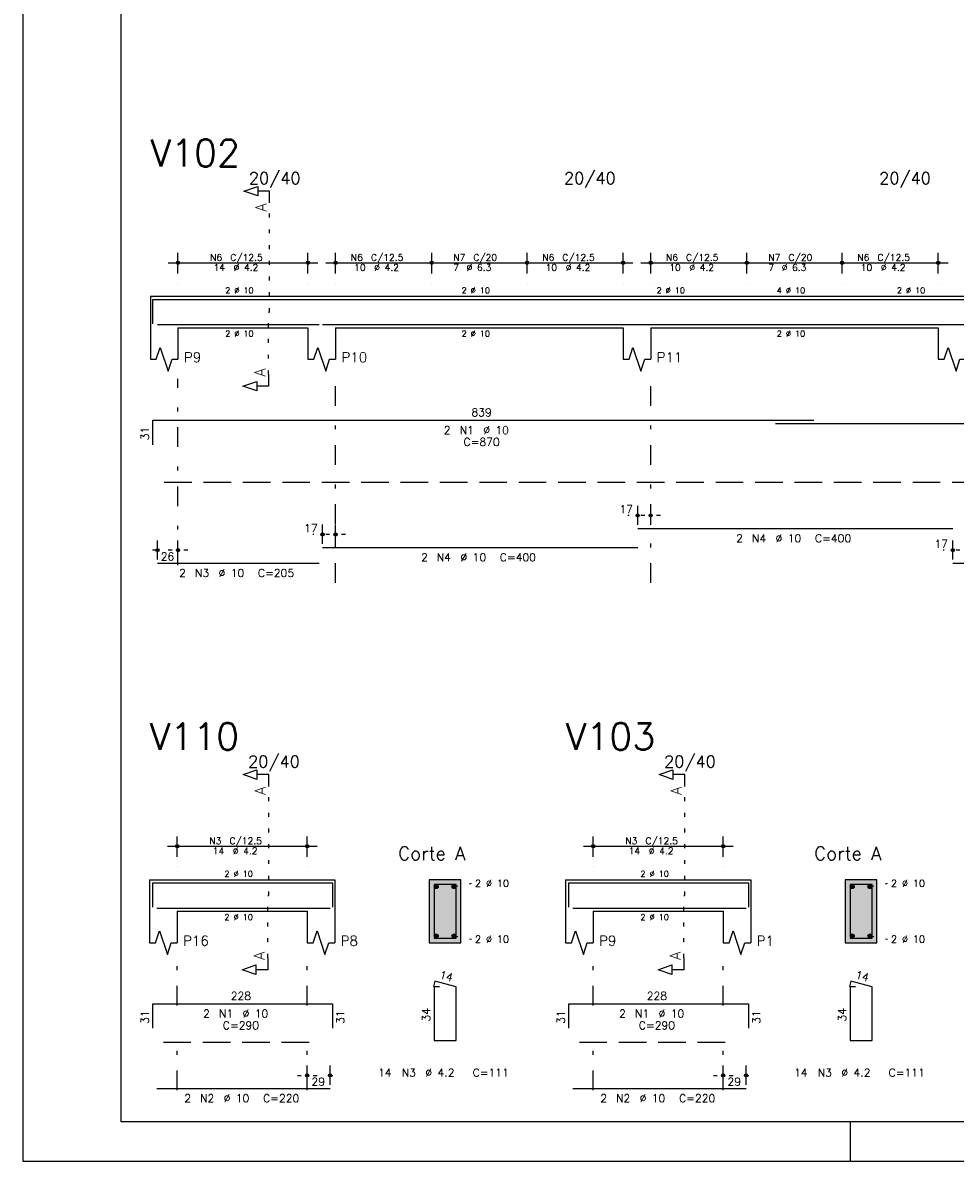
# Model space of a CAD drawing. Extents: x 0 to 84.1, y 0 to 59.4.
# Tile 1 of 7: x 0 to 23.7, y 0 to 28.9. Entities that reach past the tile are written whole.
import ezdxf

# ---------------------------------------------------------------- set-up
doc = ezdxf.new("R2010")
doc.units = 0
for name, pattern in [('ESTILO_TQS_0001', [1, 0.7, -0.3]), ('ESTILO_TQS_0002', [0.4, 0.1, -0.3]), ('ESTILO_TQS_0003', [1.5, 0.5, -0.4, 0.1, -0.5])]:
    doc.linetypes.add(name, pattern=pattern)
for name, color, linetype in [('1', 1, 'CONTINUOUS'), ('10', 10, 'CONTINUOUS'), ('2', 2, 'CONTINUOUS'), ('4', 4, 'CONTINUOUS'), ('6', 6, 'CONTINUOUS'), ('7', 7, 'CONTINUOUS')]:
    doc.layers.add(name, color=color, linetype=linetype)
doc.styles.get("Standard").update_dxf_attribs({"font": 'ROMANS.SHX'})

msp = doc.modelspace()

# ---------------------------------------------------------------- linework, layer by layer
at = {"layer": '1', "linetype": 'ESTILO_TQS_0002'}
for p, q in [((6.265, 21.57093), (6.265, 24.34093)), ((6.24, 19.98593), (6.24, 21.57093)), ((6.24, 21.57093), (6.265, 21.57093)), ((16.19, 16.40093), (15.36, 16.40093)), ((8.19, 15.92093), (7.36, 15.92093)), ((4.19, 15.52093), (3.17, 15.52093)), ((24.19, 15.52093), (23.36, 15.52093)), ((6.245, 6.75), (6.245, 9.52)), ((16.805, 6.75), (16.805, 9.52)), ((10.945, 6.975), (11.39, 7.06)), ((21.505, 6.975), (21.95, 7.06)), ((6.22, 5.165), (6.22, 6.75)), ((6.22, 6.75), (6.245, 6.75)), ((16.78, 5.165), (16.78, 6.75)), ((16.78, 6.75), (16.805, 6.75)), ((10.945, 5.725), (11.39, 5.64)), ((21.505, 5.725), (21.95, 5.64)), ((6.97, 2.18), (8.05, 2.18)), ((17.53, 2.18), (18.61, 2.18))]:
    msp.add_line(p, q, dxfattribs=at)
at = {"layer": '1', "linetype": 'ESTILO_TQS_0001'}
for p, q in [((3.59, 17.24593), (51.59, 17.24593)), ((3.57, 3.025), (7.57, 3.025)), ((14.13, 3.025), (18.13, 3.025))]:
    msp.add_line(p, q, dxfattribs=at)
at = {"layer": '1', "linetype": 'CONTINUOUS'}
for centre in [(10.495, 6.975), (10.945, 6.975), (21.055, 6.975), (21.505, 6.975), (10.495, 5.725), (10.945, 5.725), (21.055, 5.725), (21.505, 5.725)]:
    msp.add_circle(centre, 0.05, dxfattribs=at)
for points in [[(10.545, 6.975), (10.47, 7.018301), (10.448015, 6.992101)], [(10.545, 6.975), (10.448015, 6.992101), (10.448015, 6.957899)], [(10.545, 6.975), (10.448015, 6.957899), (10.47, 6.931699)], [(10.545, 6.975), (10.503682, 7.02424), (10.47, 7.018301)], [(10.545, 6.975), (10.47, 6.931699), (10.503682, 6.92576)], [(10.545, 6.975), (10.533302, 7.007139), (10.503682, 7.02424)], [(10.545, 6.975), (10.503682, 6.92576), (10.533302, 6.942861)], [(10.545, 6.975), (10.533302, 6.942861), (10.545, 6.975)], [(10.995, 6.975), (10.92, 7.018301), (10.898015, 6.992101)], [(10.995, 6.975), (10.898015, 6.992101), (10.898015, 6.957899)], [(10.995, 6.975), (10.898015, 6.957899), (10.92, 6.931699)], [(10.995, 6.975), (10.953682, 7.02424), (10.92, 7.018301)], [(10.995, 6.975), (10.92, 6.931699), (10.953682, 6.92576)], [(10.995, 6.975), (10.983302, 7.007139), (10.953682, 7.02424)], [(10.995, 6.975), (10.953682, 6.92576), (10.983302, 6.942861)], [(10.995, 6.975), (10.983302, 6.942861), (10.995, 6.975)], [(21.105, 6.975), (21.03, 7.018301), (21.008015, 6.992101)], [(21.105, 6.975), (21.008015, 6.992101), (21.008015, 6.957899)], [(21.105, 6.975), (21.008015, 6.957899), (21.03, 6.931699)], [(21.105, 6.975), (21.063682, 7.02424), (21.03, 7.018301)], [(21.105, 6.975), (21.03, 6.931699), (21.063682, 6.92576)], [(21.105, 6.975), (21.093302, 7.007139), (21.063682, 7.02424)], [(21.105, 6.975), (21.063682, 6.92576), (21.093302, 6.942861)], [(21.105, 6.975), (21.093302, 6.942861), (21.105, 6.975)], [(21.555, 6.975), (21.48, 7.018301), (21.458015, 6.992101)], [(21.555, 6.975), (21.458015, 6.992101), (21.458015, 6.957899)], [(21.555, 6.975), (21.458015, 6.957899), (21.48, 6.931699)], [(21.555, 6.975), (21.513682, 7.02424), (21.48, 7.018301)], [(21.555, 6.975), (21.48, 6.931699), (21.513682, 6.92576)], [(21.555, 6.975), (21.543302, 7.007139), (21.513682, 7.02424)], [(21.555, 6.975), (21.513682, 6.92576), (21.543302, 6.942861)], [(21.555, 6.975), (21.543302, 6.942861), (21.555, 6.975)], [(10.545, 5.725), (10.47, 5.768301), (10.448015, 5.742101)], [(10.545, 5.725), (10.448015, 5.742101), (10.448015, 5.707899)], [(10.545, 5.725), (10.448015, 5.707899), (10.47, 5.681699)], [(10.545, 5.725), (10.503682, 5.77424), (10.47, 5.768301)], [(10.545, 5.725), (10.47, 5.681699), (10.503682, 5.67576)], [(10.545, 5.725), (10.533302, 5.757139), (10.503682, 5.77424)], [(10.545, 5.725), (10.503682, 5.67576), (10.533302, 5.692861)], [(10.545, 5.725), (10.533302, 5.692861), (10.545, 5.725)], [(10.995, 5.725), (10.92, 5.768301), (10.898015, 5.742101)], [(10.995, 5.725), (10.898015, 5.742101), (10.898015, 5.707899)], [(10.995, 5.725), (10.898015, 5.707899), (10.92, 5.681699)], [(10.995, 5.725), (10.953682, 5.77424), (10.92, 5.768301)], [(10.995, 5.725), (10.92, 5.681699), (10.953682, 5.67576)], [(10.995, 5.725), (10.983302, 5.757139), (10.953682, 5.77424)], [(10.995, 5.725), (10.953682, 5.67576), (10.983302, 5.692861)], [(10.995, 5.725), (10.983302, 5.692861), (10.995, 5.725)], [(21.105, 5.725), (21.03, 5.768301), (21.008015, 5.742101)], [(21.105, 5.725), (21.008015, 5.742101), (21.008015, 5.707899)], [(21.105, 5.725), (21.008015, 5.707899), (21.03, 5.681699)], [(21.105, 5.725), (21.063682, 5.77424), (21.03, 5.768301)], [(21.105, 5.725), (21.03, 5.681699), (21.063682, 5.67576)], [(21.105, 5.725), (21.093302, 5.757139), (21.063682, 5.77424)], [(21.105, 5.725), (21.063682, 5.67576), (21.093302, 5.692861)], [(21.105, 5.725), (21.093302, 5.692861), (21.105, 5.725)], [(21.555, 5.725), (21.48, 5.768301), (21.458015, 5.742101)], [(21.555, 5.725), (21.458015, 5.742101), (21.458015, 5.707899)], [(21.555, 5.725), (21.458015, 5.707899), (21.48, 5.681699)], [(21.555, 5.725), (21.513682, 5.77424), (21.48, 5.768301)], [(21.555, 5.725), (21.48, 5.681699), (21.513682, 5.67576)], [(21.555, 5.725), (21.543302, 5.757139), (21.513682, 5.77424)], [(21.555, 5.725), (21.513682, 5.67576), (21.543302, 5.692861)], [(21.555, 5.725), (21.543302, 5.692861), (21.555, 5.725)]]:
    msp.add_solid(points, dxfattribs=at)
at = {"layer": '10', "linetype": 'CONTINUOUS'}
for points in [[(11.12, 5.55), (11.12, 7.15), (10.32, 7.15)], [(11.12, 5.55), (10.32, 7.15), (10.32, 5.55)], [(21.68, 5.55), (21.68, 7.15), (20.88, 7.15)], [(21.68, 5.55), (20.88, 7.15), (20.88, 5.55)], [(11.12, 5.55), (10.32, 5.55), (11.12, 5.55)], [(21.68, 5.55), (20.88, 5.55), (21.68, 5.55)]]:
    msp.add_solid(points, dxfattribs=at)
at = {"layer": '2', "linetype": 'CONTINUOUS'}
for p, q in [((0, 59.400002), (0, 0)), ((3.94, 22.55093), (3.94, 23.07093)), ((7.24, 22.55093), (7.24, 23.07093)), ((7.94, 22.55093), (7.94, 23.07093)), ((10.38, 22.55093), (10.38, 23.07093)), ((10.38, 22.55093), (10.38, 23.07093)), ((12.8, 22.55093), (12.8, 23.07093)), ((12.8, 22.55093), (12.8, 23.07093)), ((15.24, 22.55093), (15.24, 23.07093)), ((15.94, 22.55093), (15.94, 23.07093)), ((18.38, 22.55093), (18.38, 23.07093)), ((18.38, 22.55093), (18.38, 23.07093)), ((20.8, 22.55093), (20.8, 23.07093)), ((20.8, 22.55093), (20.8, 23.07093)), ((23.24, 22.55093), (23.24, 23.07093)), ((3.69, 22.82093), (7.49, 22.82093)), ((7.69, 22.82093), (10.63, 22.82093)), ((10.13, 22.82093), (13.05, 22.82093)), ((12.55, 22.82093), (15.49, 22.82093)), ((15.69, 22.82093), (18.63, 22.82093)), ((18.13, 22.82093), (21.05, 22.82093)), ((20.55, 22.82093), (23.49, 22.82093)), ((3.94, 22.30093), (3.94, 22.30093)), ((7.24, 22.30093), (7.24, 22.30093)), ((7.94, 22.30093), (7.94, 22.30093)), ((10.38, 22.30093), (10.38, 22.30093)), ((10.38, 22.30093), (10.38, 22.30093)), ((12.8, 22.30093), (12.8, 22.30093)), ((12.8, 22.30093), (12.8, 22.30093)), ((15.24, 22.30093), (15.24, 22.30093)), ((15.94, 22.30093), (15.94, 22.30093)), ((18.38, 22.30093), (18.38, 22.30093)), ((18.38, 22.30093), (18.38, 22.30093)), ((20.8, 22.30093), (20.8, 22.30093)), ((20.8, 22.30093), (20.8, 22.30093)), ((23.24, 22.30093), (23.24, 22.30093)), ((3.24, 21.97093), (3.24, 21.17093)), ((3.24, 21.97093), (3.94, 21.97093)), ((3.94, 21.97093), (7.24, 21.97093)), ((7.24, 21.97093), (7.94, 21.97093)), ((7.94, 21.97093), (15.24, 21.97093)), ((15.24, 21.97093), (15.94, 21.97093)), ((15.94, 21.97093), (23.24, 21.97093)), ((23.24, 21.97093), (23.94, 21.97093)), ((3.24, 21.17093), (3.24, 20.37093)), ((3.94, 21.17093), (7.24, 21.17093)), ((3.94, 21.17093), (3.94, 20.37093)), ((7.24, 21.17093), (7.24, 20.37093)), ((7.94, 21.17093), (15.24, 21.17093)), ((7.94, 21.17093), (7.94, 20.37093)), ((15.24, 21.17093), (15.24, 20.37093)), ((15.94, 21.17093), (23.24, 21.17093)), ((15.94, 21.17093), (15.94, 20.37093)), ((23.24, 21.17093), (23.24, 20.37093)), ((15.61, 16.16093), (15.61, 16.65093)), ((15.94, 16.16093), (15.94, 16.65093)), ((7.61, 15.68093), (7.61, 16.17093)), ((7.94, 15.68093), (7.94, 16.17093)), ((15.61, 16.06093), (15.61, 16.06093)), ((15.94, 16.06093), (15.94, 16.06093)), ((3.42, 15.28093), (3.42, 15.77093)), ((3.94, 15.28093), (3.94, 15.77093)), ((23.61, 15.28093), (23.61, 15.77093)), ((7.61, 15.58093), (7.61, 15.58093)), ((7.94, 15.58093), (7.94, 15.58093)), ((3.42, 15.18093), (3.42, 15.18093)), ((3.94, 15.18093), (3.94, 15.18093)), ((23.61, 15.18093), (23.61, 15.18093)), ((3.92, 7.73), (3.92, 8.25)), ((7.22, 7.73), (7.22, 8.25)), ((14.48, 7.73), (14.48, 8.25)), ((17.78, 7.73), (17.78, 8.25)), ((3.67, 8), (7.47, 8)), ((14.23, 8), (18.03, 8)), ((3.92, 7.48), (3.92, 7.48)), ((7.22, 7.48), (7.22, 7.48)), ((14.48, 7.48), (14.48, 7.48)), ((17.78, 7.48), (17.78, 7.48)), ((3.22, 7.15), (3.22, 6.35)), ((3.22, 7.15), (3.92, 7.15)), ((3.92, 7.15), (7.22, 7.15)), ((7.22, 7.15), (7.92, 7.15)), ((7.92, 7.15), (7.92, 6.35)), ((11.12, 7.15), (10.32, 7.15)), ((10.32, 7.15), (10.32, 5.55)), ((11.12, 5.55), (11.12, 7.15)), ((13.78, 7.15), (13.78, 6.35)), ((13.78, 7.15), (14.48, 7.15)), ((14.48, 7.15), (17.78, 7.15)), ((17.78, 7.15), (18.48, 7.15)), ((18.48, 7.15), (18.48, 6.35)), ((21.68, 7.15), (20.88, 7.15)), ((20.88, 7.15), (20.88, 5.55)), ((21.68, 5.55), (21.68, 7.15)), ((3.22, 6.35), (3.22, 5.55)), ((3.92, 6.35), (7.22, 6.35)), ((3.92, 6.35), (3.92, 5.55)), ((7.22, 6.35), (7.22, 5.55)), ((7.92, 6.35), (7.92, 5.55)), ((13.78, 6.35), (13.78, 5.55)), ((14.48, 6.35), (17.78, 6.35)), ((14.48, 6.35), (14.48, 5.55)), ((17.78, 6.35), (17.78, 5.55)), ((18.48, 6.35), (18.48, 5.55)), ((10.32, 5.55), (11.12, 5.55)), ((20.88, 5.55), (21.68, 5.55)), ((7.22, 1.94), (7.22, 2.43)), ((7.8, 1.94), (7.8, 2.43)), ((17.78, 1.94), (17.78, 2.43)), ((18.36, 1.94), (18.36, 2.43)), ((7.22, 1.84), (7.22, 1.84)), ((7.8, 1.84), (7.8, 1.84)), ((17.78, 1.84), (17.78, 1.84)), ((18.36, 1.84), (18.36, 1.84)), ((21, 1), (21, 0)), ((0, 0), (84.100006, 0))]:
    msp.add_line(p, q, dxfattribs=at)
at = {"layer": '2', "linetype": 'ESTILO_TQS_0003'}
for p, q in [((3.94, 15.14293), (3.94, 19.87093)), ((7.94, 14.69093), (7.94, 19.87093)), ((15.94, 14.69093), (15.94, 19.87093)), ((3.92, 3.952), (3.92, 5.05)), ((7.22, 3.952), (7.22, 5.05)), ((14.48, 3.952), (14.48, 5.05)), ((17.78, 3.952), (17.78, 5.05)), ((3.92, 1.802), (3.92, 3.148)), ((7.22, 1.802), (7.22, 3.148)), ((14.48, 1.802), (14.48, 3.148)), ((17.78, 1.802), (17.78, 3.148))]:
    msp.add_line(p, q, dxfattribs=at)
at = {"layer": '2', "linetype": 'CONTINUOUS'}
for points in [[(83.100006, 1), (2.5, 1), (2.5, 58.400002), (83.100006, 58.400002), (83.100006, 1)], [(6.265, 24.34093), (6.265, 24.64093), (5.965, 24.64093), (5.965, 24.52093), (5.615, 24.64093), (5.965, 24.76093), (5.965, 24.64093)], [(3.24, 20.37093), (3.39, 20.37093), (3.49, 20.67093), (3.69, 20.07093), (3.79, 20.37093), (3.94, 20.37093)], [(7.24, 20.37093), (7.39, 20.37093), (7.49, 20.67093), (7.69, 20.07093), (7.79, 20.37093), (7.94, 20.37093)], [(15.24, 20.37093), (15.39, 20.37093), (15.49, 20.67093), (15.69, 20.07093), (15.79, 20.37093), (15.94, 20.37093)], [(23.24, 20.37093), (23.39, 20.37093), (23.49, 20.67093), (23.69, 20.07093), (23.79, 20.37093), (23.94, 20.37093)], [(6.24, 19.98593), (6.24, 19.68593), (5.94, 19.68593), (5.94, 19.56593), (5.59, 19.68593), (5.94, 19.80593), (5.94, 19.68593)], [(6.245, 9.52), (6.245, 9.82), (5.945, 9.82), (5.945, 9.7), (5.595, 9.82), (5.945, 9.94), (5.945, 9.82)], [(16.805, 9.52), (16.805, 9.82), (16.505, 9.82), (16.505, 9.7), (16.155, 9.82), (16.505, 9.94), (16.505, 9.82)], [(3.22, 5.55), (3.37, 5.55), (3.47, 5.85), (3.67, 5.25), (3.77, 5.55), (3.92, 5.55)], [(7.22, 5.55), (7.37, 5.55), (7.47, 5.85), (7.67, 5.25), (7.77, 5.55), (7.92, 5.55)], [(13.78, 5.55), (13.93, 5.55), (14.03, 5.85), (14.23, 5.25), (14.33, 5.55), (14.48, 5.55)], [(17.78, 5.55), (17.93, 5.55), (18.03, 5.85), (18.23, 5.25), (18.33, 5.55), (18.48, 5.55)], [(6.22, 5.165), (6.22, 4.865), (5.92, 4.865), (5.92, 4.745), (5.57, 4.865), (5.92, 4.985), (5.92, 4.865)], [(16.78, 5.165), (16.78, 4.865), (16.48, 4.865), (16.48, 4.745), (16.13, 4.865), (16.48, 4.985), (16.48, 4.865)]]:
    msp.add_lwpolyline(points, dxfattribs=at)
for centre, radius in [((3.94, 22.82093), 0.041625), ((7.24, 22.82093), 0.041625), ((7.94, 22.82093), 0.041625), ((10.38, 22.82093), 0.041625), ((10.38, 22.82093), 0.041625), ((12.8, 22.82093), 0.041625), ((12.8, 22.82093), 0.041625), ((15.24, 22.82093), 0.041625), ((15.94, 22.82093), 0.041625), ((18.38, 22.82093), 0.041625), ((18.38, 22.82093), 0.041625), ((20.8, 22.82093), 0.041625), ((20.8, 22.82093), 0.041625), ((23.24, 22.82093), 0.041625), ((3.94, 22.82093), 0.02075), ((7.24, 22.82093), 0.02075), ((7.94, 22.82093), 0.02075), ((10.38, 22.82093), 0.02075), ((10.38, 22.82093), 0.02075), ((12.8, 22.82093), 0.02075), ((12.8, 22.82093), 0.02075), ((15.24, 22.82093), 0.02075), ((15.94, 22.82093), 0.02075), ((18.38, 22.82093), 0.02075), ((18.38, 22.82093), 0.02075), ((20.8, 22.82093), 0.02075), ((20.8, 22.82093), 0.02075), ((23.24, 22.82093), 0.02075), ((15.61, 16.40093), 0.04), ((15.61, 16.40093), 0.02), ((15.94, 16.40093), 0.04), ((15.94, 16.40093), 0.02), ((7.61, 15.92093), 0.04), ((7.61, 15.92093), 0.02), ((7.94, 15.92093), 0.04), ((7.94, 15.92093), 0.02), ((3.42, 15.52093), 0.04), ((3.42, 15.52093), 0.02), ((3.94, 15.52093), 0.04), ((3.94, 15.52093), 0.02), ((23.61, 15.52093), 0.04), ((23.61, 15.52093), 0.02), ((3.92, 8), 0.041625), ((3.92, 8), 0.02075), ((7.22, 8), 0.041625), ((7.22, 8), 0.02075), ((14.48, 8), 0.041625), ((14.48, 8), 0.02075), ((17.78, 8), 0.041625), ((17.78, 8), 0.02075), ((7.22, 2.18), 0.04), ((7.22, 2.18), 0.02), ((7.8, 2.18), 0.04), ((7.8, 2.18), 0.02), ((17.78, 2.18), 0.04), ((17.78, 2.18), 0.02), ((18.36, 2.18), 0.04), ((18.36, 2.18), 0.02)]:
    msp.add_circle(centre, radius, dxfattribs=at)
at = {"layer": '4', "linetype": 'CONTINUOUS'}
for p, q in [((3.3, 21.27093), (3.3, 21.89093)), ((3.3, 21.89093), (20.08, 21.89093)), ((19.11002, 21.89093), (36.11002, 21.89093)), ((3.42, 21.25093), (7.52, 21.25093)), ((7.61, 21.25093), (15.61, 21.25093)), ((15.61, 21.25093), (23.61, 21.25093)), ((23.61, 21.25093), (31.61, 21.25093)), ((3.3, 6.45), (3.3, 7.07)), ((3.3, 7.07), (7.86, 7.07)), ((7.86, 7.07), (7.86, 6.45)), ((13.86, 6.45), (13.86, 7.07)), ((13.86, 7.07), (18.42, 7.07)), ((18.42, 7.07), (18.42, 6.45)), ((3.4, 6.43), (7.8, 6.43)), ((13.96, 6.43), (18.36, 6.43))]:
    msp.add_line(p, q, dxfattribs=at)
for points in [[(10.44, 7.03), (10.44, 5.67), (11, 5.67), (11, 7.03), (10.44, 7.03)], [(21, 7.03), (21, 5.67), (21.56, 5.67), (21.56, 7.03), (21, 7.03)]]:
    msp.add_lwpolyline(points, dxfattribs=at)
at = {"layer": '6', "linetype": 'CONTINUOUS'}
for p, q in [((3.3, 18.20093), (3.3, 18.82093)), ((3.3, 18.82093), (20.08, 18.82093)), ((19.11002, 18.74093), (36.11002, 18.74093)), ((15.61, 16.07093), (23.61, 16.07093)), ((7.61, 15.59093), (15.61, 15.59093)), ((3.42, 15.19093), (7.52, 15.19093)), ((23.61, 15.19093), (31.61, 15.19093)), ((10.457782, 4.57), (10.422782, 4.434446)), ((10.58, 4.43), (10.44, 4.43)), ((10.44, 4.43), (10.44, 3.07)), ((11, 4.43), (10.457782, 4.57)), ((11, 3.07), (11, 4.43)), ((21.017782, 4.57), (20.982782, 4.434446)), ((21.14, 4.43), (21, 4.43)), ((21, 4.43), (21, 3.07)), ((21.56, 4.43), (21.017782, 4.57)), ((21.56, 3.07), (21.56, 4.43)), ((3.3, 3.38), (3.3, 4)), ((3.3, 4), (7.86, 4)), ((7.86, 4), (7.86, 3.38)), ((13.86, 3.38), (13.86, 4)), ((13.86, 4), (18.42, 4)), ((18.42, 4), (18.42, 3.38)), ((10.44, 3.07), (11, 3.07)), ((21, 3.07), (21.56, 3.07)), ((3.4, 1.85), (7.8, 1.85)), ((13.96, 1.85), (18.36, 1.85))]:
    msp.add_line(p, q, dxfattribs=at)

# ---------------------------------------------------------------- texts
at = {"layer": '2', "linetype": 'CONTINUOUS'}
for s, height, p in [('20/40', 0.3, (5.74, 24.82093)), ('20/40', 0.3, (13.74, 24.82093)), ('20/40', 0.3, (21.74, 24.82093)), ('N6', 0.17, (4.757, 22.87193)), ('C/12.5', 0.17, (5.267, 22.87193)), ('N6', 0.17, (8.327, 22.87193)), ('C/12.5', 0.17, (8.837, 22.87193)), ('N7', 0.17, (10.927, 22.87193)), ('C/20', 0.17, (11.437, 22.87193)), ('N6', 0.17, (13.187, 22.87193)), ('C/12.5', 0.17, (13.697, 22.87193)), ('N6', 0.17, (16.327, 22.87193)), ('C/12.5', 0.17, (16.837, 22.87193)), ('N7', 0.17, (18.927, 22.87193)), ('C/20', 0.17, (19.437, 22.87193)), ('N6', 0.17, (21.187, 22.87193)), ('C/12.5', 0.17, (21.697, 22.87193)), ('14', 0.17, (4.842, 22.61693)), ('%%c 4.2', 0.17, (5.352, 22.61693)), ('10', 0.17, (8.412, 22.61693)), ('%%c 4.2', 0.17, (8.922, 22.61693)), ('7', 0.17, (10.927, 22.61693)), ('%%c 6.3', 0.17, (11.267, 22.61693)), ('10', 0.17, (13.272, 22.61693)), ('%%c 4.2', 0.17, (13.782, 22.61693)), ('10', 0.17, (16.412, 22.61693)), ('%%c 4.2', 0.17, (16.922, 22.61693)), ('7', 0.17, (18.927, 22.61693)), ('%%c 6.3', 0.17, (19.267, 22.61693)), ('10', 0.17, (21.272, 22.61693)), ('%%c 4.2', 0.17, (21.782, 22.61693)), ('2 %%c 10', 0.15, (5.14, 22.04593)), ('2 %%c 10', 0.15, (11.14, 22.04593)), ('2 %%c 10', 0.15, (16.09, 22.04593)), ('4 %%c 10', 0.15, (19.14, 22.04593)), ('2 %%c 10', 0.15, (22.19, 22.04593)), ('2 %%c 10', 0.15, (5.14, 20.94593)), ('2 %%c 10', 0.15, (11.14, 20.94593)), ('2 %%c 10', 0.15, (19.14, 20.94593)), ('P9', 0.25, (4.09, 20.29593)), ('P10', 0.25, (8.09, 20.29593)), ('P11', 0.25, (16.09, 20.29593)), ('839', 0.2, (11.39, 18.92093)), ('2', 0.2, (10.69, 18.47093)), ('N1', 0.2, (11.09, 18.47093)), ('%%c 10', 0.2, (11.69, 18.47093)), ('C=870', 0.2, (11.19, 18.17093)), ('17', 0.2, (15.143333, 16.46093)), ('17', 0.2, (7.143333, 15.98093)), ('2', 0.2, (18.11, 15.72093)), ('N4', 0.2, (18.51, 15.72093)), ('%%c 10', 0.2, (19.11, 15.72093)), ('C=400', 0.2, (20.11, 15.72093)), ('17', 0.2, (23.143333, 15.58093)), ('26', 0.2, (3.5, 15.26093)), ('2', 0.2, (10.11, 15.24093)), ('N4', 0.2, (10.51, 15.24093)), ('%%c 10', 0.2, (11.11, 15.24093)), ('C=400', 0.2, (12.11, 15.24093)), ('2', 0.2, (3.97, 14.84093)), ('N3', 0.2, (4.37, 14.84093)), ('%%c 10', 0.2, (4.97, 14.84093)), ('C=205', 0.2, (5.97, 14.84093)), ('20/40', 0.3, (5.72, 10)), ('20/40', 0.3, (16.28, 10)), ('N3', 0.17, (4.737, 8.051)), ('C/12.5', 0.17, (5.247, 8.051)), ('N3', 0.17, (15.297, 8.051)), ('C/12.5', 0.17, (15.807, 8.051)), ('14', 0.17, (4.822, 7.796)), ('%%c 4.2', 0.17, (5.332, 7.796)), ('Corte A', 0.34, (9.53, 7.65)), ('14', 0.17, (15.382, 7.796)), ('%%c 4.2', 0.17, (15.892, 7.796)), ('Corte A', 0.34, (20.09, 7.65)), ('2 %%c 10', 0.15, (5.12, 7.225)), ('2 %%c 10', 0.15, (15.68, 7.225)), ('2 %%c 10', 0.18, (11.48, 6.97)), ('2 %%c 10', 0.18, (22.04, 6.97)), ('2 %%c 10', 0.15, (5.12, 6.125)), ('2 %%c 10', 0.15, (15.68, 6.125)), ('P16', 0.25, (4.07, 5.475)), ('P8', 0.25, (8.07, 5.475)), ('2 %%c 10', 0.18, (11.48, 5.55)), ('P9', 0.25, (14.63, 5.475)), ('P1', 0.25, (18.63, 5.475)), ('2 %%c 10', 0.18, (22.04, 5.55)), ('228', 0.2, (5.28, 4.1)), ('228', 0.2, (15.84, 4.1)), ('2', 0.2, (4.58, 3.65)), ('N1', 0.2, (4.98, 3.65)), ('%%c 10', 0.2, (5.58, 3.65)), ('2', 0.2, (15.14, 3.65)), ('N1', 0.2, (15.54, 3.65)), ('%%c 10', 0.2, (16.14, 3.65)), ('C=290', 0.2, (5.08, 3.35)), ('C=290', 0.2, (15.64, 3.35)), ('14', 0.2, (9.02, 2.15)), ('N3', 0.2, (9.62, 2.15)), ('%%c 4.2', 0.2, (10.22, 2.15)), ('C=111', 0.2, (11.42, 2.15)), ('14', 0.2, (19.58, 2.15)), ('N3', 0.2, (20.18, 2.15)), ('%%c 4.2', 0.2, (20.78, 2.15)), ('C=111', 0.2, (21.98, 2.15)), ('29', 0.2, (7.33, 1.92)), ('29', 0.2, (17.89, 1.92)), ('2', 0.2, (4.1, 1.5)), ('N2', 0.2, (4.5, 1.5)), ('%%c 10', 0.2, (5.1, 1.5)), ('C=220', 0.2, (6.1, 1.5)), ('2', 0.2, (14.66, 1.5)), ('N2', 0.2, (15.06, 1.5)), ('%%c 10', 0.2, (15.66, 1.5)), ('C=220', 0.2, (16.66, 1.5))]:
    msp.add_text(s, height=height, dxfattribs=at).set_placement(p)
for s, height, rotation, p in [('A', 0.272, 90, (6.1834, 24.12333)), ('A', 0.272, 90, (6.1584, 19.93153)), ('31', 0.2, 90, (3.2, 18.31093)), ('A', 0.272, 90, (6.1634, 9.3024)), ('A', 0.272, 90, (16.7234, 9.3024)), ('A', 0.272, 90, (6.1384, 5.1106)), ('A', 0.272, 90, (16.6984, 5.1106)), ('14', 0.2, 345.522488, (10.560242, 4.646825)), ('14', 0.2, 345.522488, (21.120242, 4.646825)), ('31', 0.2, 90, (3.2, 3.49)), ('31', 0.2, 90, (8.16, 3.49)), ('34', 0.2, 90, (10.34, 3.55)), ('31', 0.2, 90, (13.76, 3.49)), ('31', 0.2, 90, (18.72, 3.49)), ('34', 0.2, 90, (20.9, 3.55))]:
    msp.add_text(s, height=height, rotation=rotation, dxfattribs=at).set_placement(p)
at = {"layer": '7', "linetype": 'CONTINUOUS'}
for s, p in [('V102', (3.24, 25.27093)), ('V110', (3.22, 10.45)), ('V103', (13.78, 10.45))]:
    msp.add_text(s, height=0.68, dxfattribs=at).set_placement(p)

doc.saveas('drawing.dxf')
